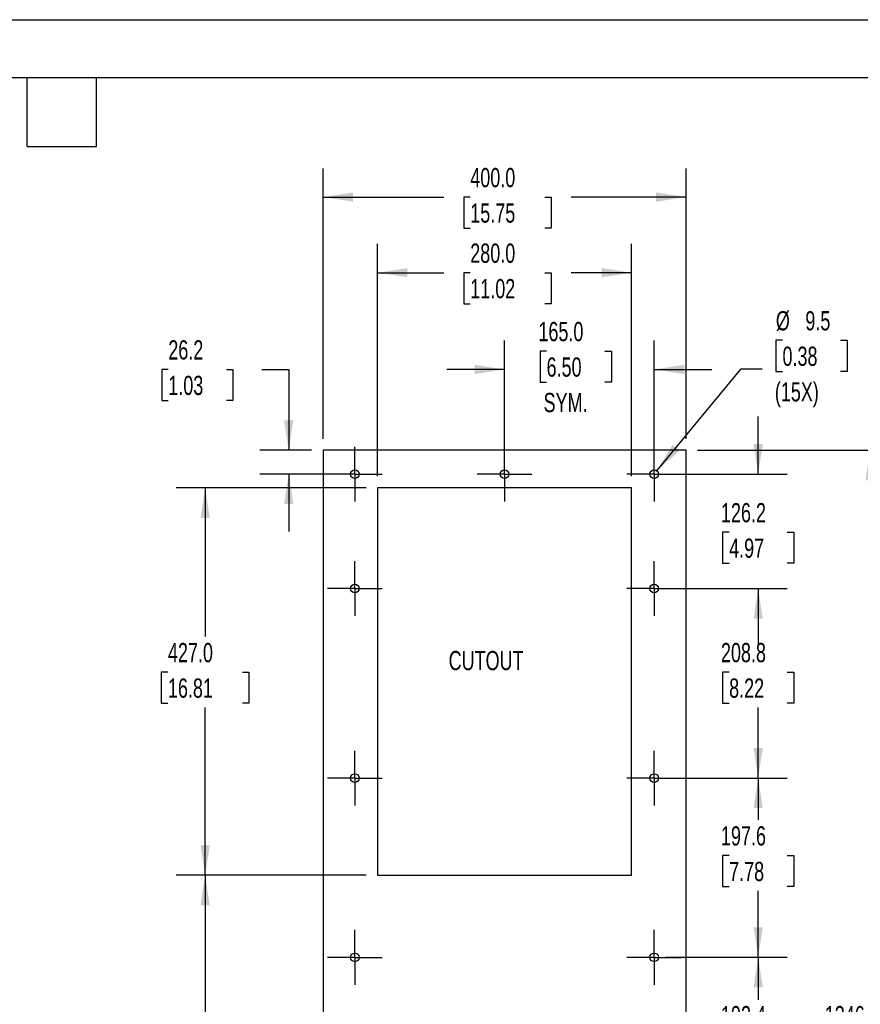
# Model space of a CAD drawing. Header units: millimetres. Extents: x 0 to 2794, y 0 to 2159.
# Tile 4 of 9: x 1351 to 2277, y 1074 to 2159. Entities that reach past the tile are written whole.
import ezdxf

# ---------------------------------------------------------------- set-up
doc = ezdxf.new("R2010")
doc.units = ezdxf.units.MM
doc.header["$LTSCALE"] = 10
doc.linetypes.add('CENTERX2', pattern=[20.32, 12.7, -2.54, 2.54, -2.54])
doc.layers.add('CENTER', color=40, linetype='CENTERX2')
doc.layers.add('DIMENSIONS', color=140, linetype='Continuous', lineweight=25)
doc.layers.add('TEXT', color=140, linetype='Continuous', lineweight=25)
doc.styles.add('SLDTEXTSTYLE0', font='TXT', dxfattribs={"width": 0.7})
doc.dimstyles.new('SLDDIMSTYLE0', dxfattribs={"dimtxt": 21.580078, "dimasz": 33.02, "dimexe": 0, "dimexo": 0.0625, "dimgap": 5.39502, "dimtad": 0, "dimtih": 1, "dimtoh": 1, "dimdec": 1, "dimrnd": 1e-09, "dimzin": 4, "dimdsep": 46, "dimtxsty": 'SLDTEXTSTYLE0', "dimsah": 1, "dimcen": 0.09, "dimadec": 0, "dimazin": 1, "dimtfac": 1, "dimtdec": 1, "dimtofl": 0, "dimtmove": 0, "dimatfit": 3, "dimfxl": 0, "dimfrac": 2, "dimtolj": 1, "dimtzin": 12, "dimarcsym": 0})
doc.dimstyles.new('SLDDIMSTYLE1', dxfattribs={"dimtxt": 21.580078, "dimasz": 33.02, "dimexe": 0, "dimexo": 0.0625, "dimgap": 5.39502, "dimtad": 0, "dimtih": 1, "dimtoh": 1, "dimdec": 1, "dimrnd": 1e-09, "dimzin": 4, "dimdsep": 46, "dimtxsty": 'SLDTEXTSTYLE0', "dimsah": 1, "dimcen": 0.09, "dimadec": 0, "dimazin": 1, "dimtfac": 1, "dimtdec": 1, "dimtmove": 0, "dimatfit": 0, "dimfxl": 0, "dimfrac": 2, "dimtolj": 1, "dimtzin": 12, "dimarcsym": 0})
doc.dimstyles.new('SLDDIMSTYLE2', dxfattribs={"dimtxt": 21.580078, "dimasz": 33.02, "dimexe": 0, "dimexo": 0.0625, "dimgap": 5.39502, "dimtad": 0, "dimtih": 1, "dimtoh": 1, "dimdec": 1, "dimrnd": 1e-09, "dimzin": 12, "dimdsep": 46, "dimtxsty": 'SLDTEXTSTYLE0', "dimsah": 1, "dimcen": 0, "dimadec": 0, "dimazin": 3, "dimtfac": 1, "dimtdec": 1, "dimtofl": 0, "dimtmove": 0, "dimatfit": 3, "dimfxl": 0, "dimfrac": 2, "dimtolj": 1, "dimtzin": 12, "dimarcsym": 0})
doc.dimstyles.new('SLDDIMSTYLE3', dxfattribs={"dimtxt": 21.580078, "dimasz": 33.02, "dimexe": 0, "dimexo": 0.0625, "dimgap": 5.39502, "dimtad": 0, "dimtih": 1, "dimtoh": 1, "dimdec": 1, "dimrnd": 1e-09, "dimzin": 12, "dimdsep": 46, "dimtxsty": 'SLDTEXTSTYLE0', "dimsah": 1, "dimcen": 0.09, "dimadec": 0, "dimazin": 3, "dimtfac": 1, "dimtdec": 1, "dimtofl": 0, "dimtmove": 0, "dimatfit": 3, "dimfxl": 0, "dimfrac": 2, "dimtolj": 1, "dimtzin": 12, "dimarcsym": 0})
doc.dimstyles.new('SLDDIMSTYLE4', dxfattribs={"dimtxt": 21.580078, "dimasz": 33.02, "dimexe": 0, "dimexo": 0.0625, "dimgap": 5.39502, "dimtad": 0, "dimtih": 1, "dimtoh": 1, "dimdec": 1, "dimrnd": 1e-09, "dimzin": 12, "dimdsep": 46, "dimtxsty": 'SLDTEXTSTYLE0', "dimsah": 1, "dimcen": 0.09, "dimadec": 0, "dimazin": 3, "dimtfac": 1, "dimtdec": 1, "dimtmove": 0, "dimatfit": 0, "dimfxl": 0, "dimfrac": 2, "dimtolj": 1, "dimtzin": 12, "dimarcsym": 0})

# ---------------------------------------------------------------- blocks, each defined once
blk = doc.blocks.new('_D')
at = {"layer": 'DIMENSIONS'}
for p, q in [((1745, 1655.8), (1745, 1911.9)), ((2025, 1655.8), (2025, 1911.9)), ((1745, 1880.2), (1818, 1880.2)), ((1847.2, 1880.2), (1840, 1880.2)), ((1840, 1880.2), (1840, 1845.9)), ((1929.3, 1880.2), (1936.5, 1880.2)), ((1936.5, 1880.2), (1936.5, 1845.9)), ((2025, 1880.2), (1958.5, 1880.2)), ((1840, 1845.9), (1847.2, 1845.9)), ((1936.5, 1845.9), (1929.3, 1845.9))]:
    blk.add_line(p, q, dxfattribs=at)
for points in [[(1745, 1880.2), (1778, 1875.1), (1778, 1885.3)], [(2025, 1880.2), (1992, 1885.3), (1992, 1875.1)]]:
    blk.add_solid(points, dxfattribs=at)
at = {"layer": 'DIMENSIONS', "char_height": 21.17, "attachment_point": 1, "style": 'SLDTEXTSTYLE0'}
for s, insert in [('280.0', (1847.2, 1912.3)), ('11.02', (1847.2, 1873.2))]:
    blk.add_mtext(s, dxfattribs=dict(at, insert=insert))
blk = doc.blocks.new('_D_2')
at = {"layer": 'DIMENSIONS'}
for p, q in [((2191.3, 1805.7), (2184, 1805.7)), ((2184, 1805.7), (2184, 1771.4)), ((2255.4, 1805.7), (2262.6, 1805.7)), ((2262.6, 1805.7), (2262.6, 1771.4)), ((2053, 1661.9), (2145.7, 1774.3)), ((2145.7, 1774.3), (2168.8, 1774.3)), ((2184, 1771.4), (2191.3, 1771.4)), ((2262.6, 1771.4), (2255.4, 1771.4))]:
    blk.add_line(p, q, dxfattribs=at)
blk.add_solid([(2053, 1661.9), (2078, 1684.2), (2070.1, 1690.6)], dxfattribs=at)
at = {"layer": 'DIMENSIONS', "char_height": 21.17, "attachment_point": 1, "style": 'SLDTEXTSTYLE0'}
for s, insert in [('%%c', (2184, 1837.8)), ('9.5', (2216.5, 1837.8)), ('0.38', (2191.3, 1798.7)), ('(15X)', (2182.9, 1759.5))]:
    blk.add_mtext(s, dxfattribs=dict(at, insert=insert))
blk = doc.blocks.new('_D_3')
at = {"layer": 'DIMENSIONS'}
for p, q in [((1732.3, 1643.1), (1523.2, 1643.1)), ((1555, 1643.1), (1555, 1479.2)), ((1514, 1440), (1506.7, 1440)), ((1506.7, 1440), (1506.7, 1405.7)), ((1596, 1440), (1603.3, 1440)), ((1603.3, 1440), (1603.3, 1405.7)), ((1506.7, 1405.7), (1514, 1405.7)), ((1555, 1216.1), (1555, 1400.9)), ((1603.3, 1405.7), (1596, 1405.7)), ((1732.3, 1216.1), (1523.2, 1216.1))]:
    blk.add_line(p, q, dxfattribs=at)
for points in [[(1555, 1643.1), (1549.9, 1610), (1560.1, 1610)], [(1555, 1216.1), (1560.1, 1249.1), (1549.9, 1249.1)]]:
    blk.add_solid(points, dxfattribs=at)
at = {"layer": 'DIMENSIONS', "char_height": 21.17, "attachment_point": 1, "style": 'SLDTEXTSTYLE0'}
for s, insert in [('427.0', (1514, 1472.1)), ('16.81', (1514, 1433))]:
    blk.add_mtext(s, dxfattribs=dict(at, insert=insert))
blk = doc.blocks.new('_D_4')
at = {"layer": 'DIMENSIONS'}
for p, q in [((1732.3, 1216.1), (1523.2, 1216.1)), ((1555, 1216.1), (1555, 996.2)), ((1514, 957.1), (1506.7, 957.1)), ((1506.7, 957.1), (1506.7, 922.8)), ((1596, 957.1), (1603.3, 957.1)), ((1603.3, 957.1), (1603.3, 922.8)), ((1506.7, 922.8), (1514, 922.8)), ((1603.3, 922.8), (1596, 922.8)), ((1555, 679.3), (1555, 917.9)), ((1698.3, 679.3), (1523.2, 679.3))]:
    blk.add_line(p, q, dxfattribs=at)
for points in [[(1555, 1216.1), (1549.9, 1183), (1560.1, 1183)], [(1555, 679.3), (1560.1, 712.3), (1549.9, 712.3)]]:
    blk.add_solid(points, dxfattribs=at)
at = {"layer": 'DIMENSIONS', "char_height": 21.17, "attachment_point": 1, "style": 'SLDTEXTSTYLE0'}
for s, insert in [('536.8', (1514, 989.2)), ('21.13', (1514, 950.1))]:
    blk.add_mtext(s, dxfattribs=dict(at, insert=insert))
blk = doc.blocks.new('_D_6')
at = {"layer": 'DIMENSIONS'}
for p, q in [((2097.7, 1684.5), (2319.7, 1684.5)), ((2287.9, 1684.5), (2287.9, 1079)), ((2246.9, 1039.9), (2239.6, 1039.9)), ((2239.6, 1039.9), (2239.6, 1005.6)), ((2329, 1039.9), (2336.2, 1039.9)), ((2336.2, 1039.9), (2336.2, 1005.6)), ((2239.6, 1005.6), (2246.9, 1005.6)), ((2287.9, 338.3), (2287.9, 1000.7)), ((2336.2, 1005.6), (2329, 1005.6)), ((2097.7, 338.3), (2319.7, 338.3))]:
    blk.add_line(p, q, dxfattribs=at)
for points in [[(2287.9, 1684.5), (2282.8, 1651.4), (2293, 1651.4)], [(2287.9, 338.3), (2293, 371.3), (2282.8, 371.3)]]:
    blk.add_solid(points, dxfattribs=at)
at = {"layer": 'DIMENSIONS', "char_height": 21.17, "attachment_point": 1, "style": 'SLDTEXTSTYLE0'}
for s, insert in [('1346.2', (2237.9, 1072)), ('53.00', (2246.9, 1032.8))]:
    blk.add_mtext(s, dxfattribs=dict(at, insert=insert))
blk = doc.blocks.new('_D_7')
at = {"layer": 'DIMENSIONS'}
for p, q in [((1685, 1697.2), (1685, 1995.2)), ((2085, 1697.2), (2085, 1995.2)), ((1685, 1963.5), (1818, 1963.5)), ((1847.2, 1963.5), (1840, 1963.5)), ((1840, 1963.5), (1840, 1929.2)), ((1929.3, 1963.5), (1936.5, 1963.5)), ((1936.5, 1963.5), (1936.5, 1929.2)), ((2085, 1963.5), (1958.5, 1963.5)), ((1840, 1929.2), (1847.2, 1929.2)), ((1936.5, 1929.2), (1929.3, 1929.2))]:
    blk.add_line(p, q, dxfattribs=at)
for points in [[(1685, 1963.5), (1718, 1958.4), (1718, 1968.6)], [(2085, 1963.5), (2052, 1968.6), (2052, 1958.4)]]:
    blk.add_solid(points, dxfattribs=at)
at = {"layer": 'DIMENSIONS', "char_height": 21.17, "attachment_point": 1, "style": 'SLDTEXTSTYLE0'}
for s, insert in [('400.0', (1847.2, 1995.6)), ('15.75', (1847.2, 1956.5))]:
    blk.add_mtext(s, dxfattribs=dict(at, insert=insert))
blk = doc.blocks.new('_D_8')
at = {"layer": 'DIMENSIONS'}
for p, q in [((1885, 1671), (1885, 1805.4)), ((2050, 1671), (2050, 1805.4)), ((1931.3, 1793.8), (1924.1, 1793.8)), ((1924.1, 1793.8), (1924.1, 1759.5)), ((1995.4, 1793.8), (2002.7, 1793.8)), ((2002.7, 1793.8), (2002.7, 1759.5)), ((1885, 1773.6), (1821.5, 1773.6)), ((2050, 1773.6), (2113.5, 1773.6)), ((1924.1, 1759.5), (1931.3, 1759.5)), ((2002.7, 1759.5), (1995.4, 1759.5))]:
    blk.add_line(p, q, dxfattribs=at)
for points in [[(1885, 1773.6), (1852, 1778.7), (1852, 1768.5)], [(2050, 1773.6), (2083, 1768.5), (2083, 1778.7)]]:
    blk.add_solid(points, dxfattribs=at)
at = {"layer": 'DIMENSIONS', "char_height": 21.17, "attachment_point": 1, "style": 'SLDTEXTSTYLE0'}
for s, insert in [('165.0', (1922.3, 1825.9)), ('6.50', (1931.3, 1786.8)), ('SYM.', (1928, 1747.7))]:
    blk.add_mtext(s, dxfattribs=dict(at, insert=insert))
blk = doc.blocks.new('_D_9')
at = {"layer": 'DIMENSIONS'}
for p, q in [((1514.4, 1773.6), (1507.1, 1773.6)), ((1507.1, 1773.6), (1507.1, 1739.3)), ((1578.5, 1773.6), (1585.7, 1773.6)), ((1585.7, 1773.6), (1585.7, 1739.3)), ((1617.4, 1773.6), (1647.1, 1773.6)), ((1647.1, 1773.6), (1647.1, 1684.5)), ((1507.1, 1739.3), (1514.4, 1739.3)), ((1585.7, 1739.3), (1578.5, 1739.3)), ((1672.3, 1684.5), (1615.4, 1684.5)), ((1707.3, 1658.3), (1615.4, 1658.3)), ((1647.1, 1658.3), (1647.1, 1594.8))]:
    blk.add_line(p, q, dxfattribs=at)
for points in [[(1647.1, 1684.5), (1652.2, 1717.5), (1642, 1717.5)], [(1647.1, 1658.3), (1642, 1625.2), (1652.2, 1625.2)]]:
    blk.add_solid(points, dxfattribs=at)
at = {"layer": 'DIMENSIONS', "char_height": 21.17, "attachment_point": 1, "style": 'SLDTEXTSTYLE0'}
for s, insert in [('26.2', (1514.4, 1805.7)), ('1.03', (1514.4, 1766.6))]:
    blk.add_mtext(s, dxfattribs=dict(at, insert=insert))
blk = doc.blocks.new('_D_15')
at = {"layer": 'DIMENSIONS'}
for p, q in [((2062.7, 1125.7), (2196.3, 1125.7)), ((2164.5, 1125.7), (2164.5, 1079)), ((2132.5, 1039.9), (2125.2, 1039.9)), ((2125.2, 1039.9), (2125.2, 1005.6)), ((2196.6, 1039.9), (2203.9, 1039.9)), ((2203.9, 1039.9), (2203.9, 1005.6)), ((2125.2, 1005.6), (2132.5, 1005.6)), ((2164.5, 933.3), (2164.5, 1000.7)), ((2203.9, 1005.6), (2196.6, 1005.6)), ((2062.7, 933.3), (2196.3, 933.3))]:
    blk.add_line(p, q, dxfattribs=at)
for points in [[(2164.5, 1125.7), (2159.5, 1092.6), (2169.6, 1092.6)], [(2164.5, 933.3), (2169.6, 966.3), (2159.5, 966.3)]]:
    blk.add_solid(points, dxfattribs=at)
at = {"layer": 'DIMENSIONS', "char_height": 21.17, "attachment_point": 1, "style": 'SLDTEXTSTYLE0'}
for s, insert in [('192.4', (2123.5, 1072)), ('7.57', (2132.5, 1032.8))]:
    blk.add_mtext(s, dxfattribs=dict(at, insert=insert))
blk = doc.blocks.new('_D_16')
at = {"layer": 'DIMENSIONS'}
for p, q in [((2062.7, 1323.3), (2196.3, 1323.3)), ((2164.5, 1323.3), (2164.5, 1277.1)), ((2132.5, 1238), (2125.2, 1238)), ((2125.2, 1238), (2125.2, 1203.7)), ((2196.6, 1238), (2203.9, 1238)), ((2203.9, 1238), (2203.9, 1203.7)), ((2125.2, 1203.7), (2132.5, 1203.7)), ((2164.5, 1125.7), (2164.5, 1198.8)), ((2203.9, 1203.7), (2196.6, 1203.7)), ((2062.7, 1125.7), (2196.3, 1125.7))]:
    blk.add_line(p, q, dxfattribs=at)
for points in [[(2164.5, 1323.3), (2159.5, 1290.2), (2169.6, 1290.2)], [(2164.5, 1125.7), (2169.6, 1158.7), (2159.5, 1158.7)]]:
    blk.add_solid(points, dxfattribs=at)
at = {"layer": 'DIMENSIONS', "char_height": 21.17, "attachment_point": 1, "style": 'SLDTEXTSTYLE0'}
for s, insert in [('197.6', (2123.5, 1270.1)), ('7.78', (2132.5, 1230.9))]:
    blk.add_mtext(s, dxfattribs=dict(at, insert=insert))
blk = doc.blocks.new('_D_17')
at = {"layer": 'DIMENSIONS'}
for p, q in [((2062.7, 1532.1), (2196.3, 1532.1)), ((2164.5, 1532.1), (2164.5, 1479.2)), ((2132.5, 1440), (2125.2, 1440)), ((2125.2, 1440), (2125.2, 1405.7)), ((2196.6, 1440), (2203.9, 1440)), ((2203.9, 1440), (2203.9, 1405.7)), ((2125.2, 1405.7), (2132.5, 1405.7)), ((2164.5, 1323.3), (2164.5, 1400.9)), ((2203.9, 1405.7), (2196.6, 1405.7)), ((2062.7, 1323.3), (2196.3, 1323.3))]:
    blk.add_line(p, q, dxfattribs=at)
for points in [[(2164.5, 1532.1), (2159.5, 1499), (2169.6, 1499)], [(2164.5, 1323.3), (2169.6, 1356.3), (2159.5, 1356.3)]]:
    blk.add_solid(points, dxfattribs=at)
at = {"layer": 'DIMENSIONS', "char_height": 21.17, "attachment_point": 1, "style": 'SLDTEXTSTYLE0'}
for s, insert in [('208.8', (2123.5, 1472.1)), ('8.22', (2132.5, 1433))]:
    blk.add_mtext(s, dxfattribs=dict(at, insert=insert))
blk = doc.blocks.new('_D_18')
at = {"layer": 'DIMENSIONS'}
for p, q in [((2164.5, 1658.3), (2164.5, 1721.8)), ((2062.7, 1658.3), (2196.3, 1658.3)), ((2132.5, 1594.2), (2125.2, 1594.2)), ((2125.2, 1594.2), (2125.2, 1559.9)), ((2196.6, 1594.2), (2203.9, 1594.2)), ((2203.9, 1594.2), (2203.9, 1559.9)), ((2125.2, 1559.9), (2132.5, 1559.9)), ((2203.9, 1559.9), (2196.6, 1559.9)), ((2062.7, 1532.1), (2196.3, 1532.1)), ((2164.5, 1532.1), (2164.5, 1468.6))]:
    blk.add_line(p, q, dxfattribs=at)
for points in [[(2164.5, 1658.3), (2169.6, 1691.3), (2159.5, 1691.3)], [(2164.5, 1532.1), (2159.5, 1499), (2169.6, 1499)]]:
    blk.add_solid(points, dxfattribs=at)
at = {"layer": 'DIMENSIONS', "char_height": 21.17, "attachment_point": 1, "style": 'SLDTEXTSTYLE0'}
for s, insert in [('126.2', (2123.5, 1626.3)), ('4.97', (2132.5, 1587.2))]:
    blk.add_mtext(s, dxfattribs=dict(at, insert=insert))
blk = doc.blocks.new('SW_CENTERMARKSYMBOL_0')
at = {"layer": 'CENTER', "color": 0}
for p, q in [((0, 25.4), (0, 30.165)), ((0, 0), (0, 25.4)), ((-25.4, 0), (-30.165, 0)), ((0, 0), (-25.4, 0)), ((0, 0), (0, -25.4)), ((0, 0), (25.4, 0)), ((25.4, 0), (30.165, 0)), ((0, -25.4), (0, -30.165))]:
    blk.add_line(p, q, dxfattribs=at)
blk = doc.blocks.new('SW_CENTERMARKSYMBOL_1')
at = {"layer": 'CENTER', "color": 0}
for p, q in [((0, 25.4), (0, 30.165)), ((0, 0), (0, 25.4)), ((-25.4, 0), (-30.165, 0)), ((0, 0), (-25.4, 0)), ((0, 0), (0, -25.4)), ((0, 0), (25.4, 0)), ((25.4, 0), (30.165, 0)), ((0, -25.4), (0, -30.165))]:
    blk.add_line(p, q, dxfattribs=at)
blk = doc.blocks.new('SW_CENTERMARKSYMBOL_2')
at = {"layer": 'CENTER', "color": 0}
for p, q in [((0, 25.4), (0, 30.165)), ((0, 0), (0, 25.4)), ((-25.4, 0), (-30.165, 0)), ((0, 0), (-25.4, 0)), ((0, 0), (0, -25.4)), ((0, 0), (25.4, 0)), ((25.4, 0), (30.165, 0)), ((0, -25.4), (0, -30.165))]:
    blk.add_line(p, q, dxfattribs=at)
blk = doc.blocks.new('SW_CENTERMARKSYMBOL_3')
at = {"layer": 'CENTER', "color": 0}
for p, q in [((0, 25.4), (0, 30.165)), ((0, 0), (0, 25.4)), ((-25.4, 0), (-30.165, 0)), ((0, 0), (-25.4, 0)), ((0, 0), (0, -25.4)), ((0, 0), (25.4, 0)), ((25.4, 0), (30.165, 0)), ((0, -25.4), (0, -30.165))]:
    blk.add_line(p, q, dxfattribs=at)
blk = doc.blocks.new('SW_CENTERMARKSYMBOL_4')
at = {"layer": 'CENTER', "color": 0}
for p, q in [((0, 25.4), (0, 30.165)), ((0, 0), (0, 25.4)), ((-25.4, 0), (-30.165, 0)), ((0, 0), (-25.4, 0)), ((0, 0), (0, -25.4)), ((0, 0), (25.4, 0)), ((25.4, 0), (30.165, 0)), ((0, -25.4), (0, -30.165))]:
    blk.add_line(p, q, dxfattribs=at)
blk = doc.blocks.new('SW_CENTERMARKSYMBOL_5')
at = {"layer": 'CENTER', "color": 0}
for p, q in [((0, 25.4), (0, 30.165)), ((0, 0), (0, 25.4)), ((-25.4, 0), (-30.165, 0)), ((0, 0), (-25.4, 0)), ((0, 0), (0, -25.4)), ((0, 0), (25.4, 0)), ((25.4, 0), (30.165, 0)), ((0, -25.4), (0, -30.165))]:
    blk.add_line(p, q, dxfattribs=at)
blk = doc.blocks.new('SW_CENTERMARKSYMBOL_6')
at = {"layer": 'CENTER', "color": 0}
for p, q in [((0, 25.4), (0, 30.165)), ((0, 0), (0, 25.4)), ((-25.4, 0), (-30.165, 0)), ((0, 0), (-25.4, 0)), ((0, 0), (0, -25.4)), ((0, 0), (25.4, 0)), ((25.4, 0), (30.165, 0)), ((0, -25.4), (0, -30.165))]:
    blk.add_line(p, q, dxfattribs=at)
blk = doc.blocks.new('SW_CENTERMARKSYMBOL_7')
at = {"layer": 'CENTER', "color": 0}
for p, q in [((0, 25.4), (0, 30.165)), ((0, 0), (0, 25.4)), ((-25.4, 0), (-30.165, 0)), ((0, 0), (-25.4, 0)), ((0, 0), (0, -25.4)), ((0, 0), (25.4, 0)), ((25.4, 0), (30.165, 0)), ((0, -25.4), (0, -30.165))]:
    blk.add_line(p, q, dxfattribs=at)
blk = doc.blocks.new('SW_CENTERMARKSYMBOL_8')
at = {"layer": 'CENTER', "color": 0}
for p, q in [((0, 25.4), (0, 30.165)), ((0, 0), (0, 25.4)), ((-25.4, 0), (-30.165, 0)), ((0, 0), (-25.4, 0)), ((0, 0), (0, -25.4)), ((0, 0), (25.4, 0)), ((25.4, 0), (30.165, 0)), ((0, -25.4), (0, -30.165))]:
    blk.add_line(p, q, dxfattribs=at)

msp = doc.modelspace()

# ---------------------------------------------------------------- linework, layer by layer
at = {"color": 7, "linetype": 'Continuous'}
msp.add_line((0.02, 2159.03), (2794.02, 2159.03), dxfattribs=at)
at = {"layer": 'CENTER', "color": 7, "linetype": 'Continuous', "lineweight": 25}
for p, q in [((2085, 1684.46), (1685, 1684.46)), ((1685, 1684.46), (1685, 338.26)), ((2085, 338.26), (2085, 1684.46)), ((1745, 1643.06), (1745, 1216.06)), ((2025, 1643.06), (1745, 1643.06)), ((2025, 1216.06), (2025, 1643.06)), ((1745, 1216.06), (2025, 1216.06))]:
    msp.add_line(p, q, dxfattribs=at)
for centre, radius in [((1720, 1658.26), 4.77), ((1885, 1658.26), 4.77), ((2050, 1658.26), 4.76), ((1720, 1532.06), 4.76), ((2050, 1532.06), 4.76), ((1720, 1323.26), 4.77), ((2050, 1323.26), 4.76), ((1720, 1125.66), 4.77), ((2050, 1125.66), 4.76)]:
    msp.add_circle(centre, radius, dxfattribs=at)
at = {"layer": 'TEXT'}
for p, q in [((63.5, 2095.5), (2730.5, 2095.5)), ((1358.9, 2019.3), (1358.9, 2095.5)), ((1435.1, 2019.3), (1435.1, 2095.5)), ((1358.9, 2019.3), (1435.1, 2019.3))]:
    msp.add_line(p, q, dxfattribs=at)

# ---------------------------------------------------------------- block references
at = {"layer": 'CENTER'}
for name, p in [('SW_CENTERMARKSYMBOL_0', (1720, 1658.26)), ('SW_CENTERMARKSYMBOL_1', (1885, 1658.26)), ('SW_CENTERMARKSYMBOL_2', (2050, 1658.26)), ('SW_CENTERMARKSYMBOL_4', (1720, 1532.06)), ('SW_CENTERMARKSYMBOL_3', (2050, 1532.06)), ('SW_CENTERMARKSYMBOL_5', (1720, 1323.26)), ('SW_CENTERMARKSYMBOL_6', (2050, 1323.26)), ('SW_CENTERMARKSYMBOL_8', (1720, 1125.66)), ('SW_CENTERMARKSYMBOL_7', (2050, 1125.66))]:
    msp.add_blockref(name, p, dxfattribs=at)

# ---------------------------------------------------------------- texts
at = {"layer": 'DIMENSIONS', "insert": (1823.36, 1463.33), "char_height": 21.167, "attachment_point": 1, "style": 'SLDTEXTSTYLE0'}
msp.add_mtext('CUTOUT', dxfattribs=at)

# ---------------------------------------------------------------- dimensions: what is measured, and where the dimension line sits
at = {"layer": 'DIMENSIONS'}
for base, p1, p2, picture, middle in [((1685, 1963.47), (2085, 1684.46), (1685, 1684.46), '_D_7', (1888.25, 1963.47)), ((1745, 1880.2), (2025, 1643.06), (1745, 1643.06), '_D', (1888.25, 1880.2))]:
    dim = msp.add_linear_dim(base=base, p1=p1, p2=p2, dimstyle='SLDDIMSTYLE0', dxfattribs=at)
    dim.commit()
    dim.dimension.update_dxf_attribs({"geometry": picture, "text_midpoint": middle, "dimtype": 160})
dim = msp.add_diameter_dim_2p(p1=(2046.97, 1654.58), p2=(2053.03, 1661.93), text='<>\\P(15X)', dimstyle='SLDDIMSTYLE2', dxfattribs=at)
dim.commit()
dim.dimension.update_dxf_attribs({"geometry": '_D_2', "text_midpoint": (2223.33, 1785.49), "dimtype": 163})
dim = msp.add_linear_dim(base=(2050, 1773.62), p1=(1885, 1658.26), p2=(2050, 1658.26), text='<>\\PSYM.', dimstyle='SLDDIMSTYLE1', dxfattribs=at)
dim.commit()
dim.dimension.update_dxf_attribs({"geometry": '_D_8', "text_midpoint": (1963.37, 1773.62), "dimtype": 160})
for base, p1, p2, dimstyle, picture, middle in [((1647.13, 1684.46), (1720, 1658.26), (1685, 1684.46), 'SLDDIMSTYLE4', '_D_9', (1647.13, 1773.62)), ((2164.54, 1658.26), (2050, 1532.06), (2050, 1658.26), 'SLDDIMSTYLE4', '_D_18', (2164.54, 1594.2)), ((2287.91, 1684.46), (2085, 338.26), (2085, 1684.46), 'SLDDIMSTYLE3', '_D_6', (2287.91, 1039.86)), ((1555, 1216.06), (1745, 1643.06), (1745, 1216.06), 'SLDDIMSTYLE0', '_D_3', (1555, 1440.03)), ((2164.54, 1532.06), (2050, 1323.26), (2050, 1532.06), 'SLDDIMSTYLE3', '_D_17', (2164.54, 1440.03)), ((2164.54, 1323.26), (2050, 1125.66), (2050, 1323.26), 'SLDDIMSTYLE3', '_D_16', (2164.54, 1237.95)), ((1555, 1216.06), (1711, 679.26), (1745, 1216.06), 'SLDDIMSTYLE3', '_D_4', (1555, 957.06)), ((2164.54, 1125.66), (2050, 933.26), (2050, 1125.66), 'SLDDIMSTYLE3', '_D_15', (2164.54, 1039.86))]:
    dim = msp.add_linear_dim(base=base, p1=p1, p2=p2, angle=90, dimstyle=dimstyle, dxfattribs=at)
    dim.commit()
    dim.dimension.update_dxf_attribs({"geometry": picture, "text_midpoint": middle, "dimtype": 160})

doc.saveas('drawing.dxf')
